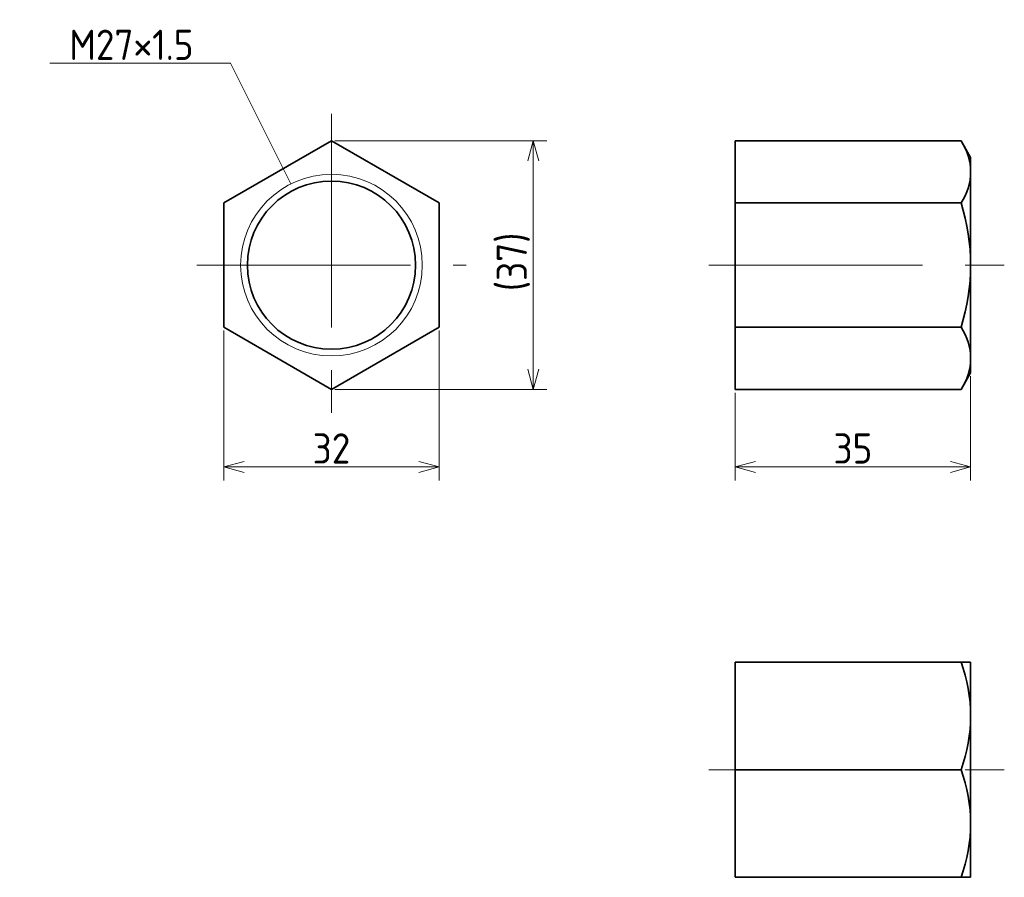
# Model space of a CAD drawing. Header units: millimetres. Extents: x 129 to 275, y 109 to 236.
import ezdxf

# ---------------------------------------------------------------- set-up
doc = ezdxf.new("R2010")
doc.units = ezdxf.units.MM
doc.header["$MEASUREMENT"] = 0
doc.linetypes.add('CENTER', pattern=[50.8, 31.75, -6.35, 6.35, -6.35])
doc.layers.get('0').update_dxf_attribs({"plot": 0})
doc.layers.add('図形', color=7, linetype='Continuous', lineweight=35)
doc.layers.add('寸法・文字', color=3, linetype='Continuous', lineweight=18)
doc.layers.get('0').off()
doc.styles.add('Dimension', font='isocp.shx', dxfattribs={"bigfont": 'bigfont.shx'})
doc.dimstyles.new('DXF用', dxfattribs={"dimtxt": 4.5, "dimasz": 3, "dimexe": 2, "dimexo": 0.5, "dimgap": 0.5, "dimtad": 1, "dimdec": 3, "dimdsep": 46, "dimtxsty": 'Dimension', "dimblk": 'OPEN30', "dimcen": 2.5, "dimclrd": 3, "dimclre": 3, "dimclrt": 3, "dimazin": 2, "dimtfac": 1, "dimtdec": 3, "dimtmove": 0, "dimatfit": 3, "dimldrblk": 'OPEN30', "dimfxl": 1, "dimlwd": 18, "dimlwe": 18, "dimarcsym": 0})

# ---------------------------------------------------------------- blocks, each defined once
blk = doc.blocks.new('_Open30')
at = {"color": 0, "linetype": 'ByBlock', "lineweight": -2}
for p, q in [((-1, 0.268), (0, 0)), ((0, 0), (-1, -0.268)), ((0, 0), (-1, 0))]:
    blk.add_line(p, q, dxfattribs=at)
blk = doc.blocks.new('*D1')
at = {"layer": 'Defpoints', "color": 0}
for p in [(159, 190.76), (191, 190.76), (191, 170)]:
    blk.add_point(p, dxfattribs=at)
at = {"layer": '寸法・文字', "color": 3, "lineweight": 18}
for p, q in [((159, 190.26), (159, 168)), ((191, 190.26), (191, 168)), ((162, 170), (188, 170))]:
    blk.add_line(p, q, dxfattribs=at)
at = {"layer": '寸法・文字', "color": 3, "lineweight": 18, "xscale": 3, "yscale": 3, "zscale": 3, "rotation": 180}
blk.add_blockref('_Open30', (159, 170), dxfattribs=at)
at = {"layer": '寸法・文字', "color": 3, "lineweight": 18, "xscale": 3, "yscale": 3, "zscale": 3}
blk.add_blockref('_Open30', (191, 170), dxfattribs=at)
at = {"layer": '寸法・文字', "color": 3, "insert": (175, 172.75), "char_height": 4.5, "attachment_point": 5, "style": 'Dimension'}
blk.add_mtext('32', dxfattribs=at)
blk = doc.blocks.new('*D2')
at = {"layer": 'Defpoints', "color": 0}
for p in [(175, 218.48), (175, 181.52), (205, 181.52)]:
    blk.add_point(p, dxfattribs=at)
at = {"layer": '寸法・文字', "color": 3, "lineweight": 18}
for p, q in [((175.5, 218.48), (207, 218.48)), ((205, 215.48), (205, 184.52)), ((175.5, 181.52), (207, 181.52))]:
    blk.add_line(p, q, dxfattribs=at)
at = {"layer": '寸法・文字', "color": 3, "lineweight": 18, "xscale": 3, "yscale": 3, "zscale": 3}
for p, rotation in [((205, 218.48), 90), ((205, 181.52), 270)]:
    blk.add_blockref('_Open30', p, dxfattribs=dict(at, rotation=rotation))
at = {"layer": '寸法・文字', "color": 3, "insert": (202.02, 200.49), "char_height": 4.5, "attachment_point": 5, "rotation": 90, "style": 'Dimension'}
blk.add_mtext('(37)', dxfattribs=at)
blk = doc.blocks.new('*D3')
at = {"layer": 'Defpoints', "color": 0}
for p in [(270, 184), (235, 181.52), (270, 170)]:
    blk.add_point(p, dxfattribs=at)
at = {"layer": '寸法・文字', "color": 3, "lineweight": 18}
for p, q in [((270, 183.5), (270, 168)), ((235, 181.02), (235, 168)), ((238, 170), (267, 170))]:
    blk.add_line(p, q, dxfattribs=at)
at = {"layer": '寸法・文字', "color": 3, "lineweight": 18, "xscale": 3, "yscale": 3, "zscale": 3, "rotation": 180}
blk.add_blockref('_Open30', (235, 170), dxfattribs=at)
at = {"layer": '寸法・文字', "color": 3, "lineweight": 18, "xscale": 3, "yscale": 3, "zscale": 3}
blk.add_blockref('_Open30', (270, 170), dxfattribs=at)
at = {"layer": '寸法・文字', "color": 3, "insert": (252.5, 172.75), "char_height": 4.5, "attachment_point": 5, "style": 'Dimension'}
blk.add_mtext('35', dxfattribs=at)

msp = doc.modelspace()

# ---------------------------------------------------------------- linework, layer by layer
at = {"layer": '図形', "color": 3, "linetype": 'CENTER', "lineweight": 18}
for p, q in [((175, 222.5), (175, 177.5)), ((155, 200), (195, 200)), ((231.1031, 200), (275, 200)), ((231.1031, 125), (275, 125))]:
    msp.add_line(p, q, dxfattribs=at)
at = {"layer": '図形'}
for p, q in [((175, 218.4752), (159, 209.2376)), ((191, 209.2376), (175, 218.4752)), ((235, 181.5248), (235, 218.4752)), ((235, 218.4752), (268.5709, 218.4752)), ((270, 216), (268.5709, 218.4752)), ((270, 184), (270, 216)), ((159, 209.2376), (159, 190.7624)), ((191, 190.7624), (191, 209.2376)), ((235, 209.2376), (268.5709, 209.2376)), ((159, 190.7624), (175, 181.5248)), ((175, 181.5248), (191, 190.7624)), ((235, 190.7624), (268.5709, 190.7624)), ((270, 184), (268.5709, 181.5248)), ((235, 181.5248), (268.5709, 181.5248)), ((235, 109), (235, 141)), ((235, 141), (270, 141)), ((270, 109), (270, 141)), ((235, 125), (268.5709, 125)), ((235, 109), (270, 109))]:
    msp.add_line(p, q, dxfattribs=at)
at = {"layer": '図形', "color": 3, "lineweight": 18}
msp.add_circle((175, 200), 13.5, dxfattribs=at)
at = {"layer": '図形'}
msp.add_circle((175, 200), 12.5, dxfattribs=at)
for centre, radius, start, end in [((261.8214, 213.8564), 8.1786, 325.615752, 34.384247), ((239.4291, 200), 30.5709, 342.412046, 17.587954), ((261.8214, 186.1436), 8.1786, 325.615753, 34.384248), ((246.8932, 133), 23.1068, 339.743842, 20.256158), ((246.8932, 117), 23.1068, 339.743844, 20.256154)]:
    msp.add_arc(centre, radius, start, end, dxfattribs=at)

# ---------------------------------------------------------------- texts
at = {"layer": '寸法・文字', "insert": (154.5, 230.5), "char_height": 4.5, "attachment_point": 9, "style": 'Dimension'}
msp.add_mtext('M27×1.5', dxfattribs=at)

# ---------------------------------------------------------------- dimensions: what is measured, and where the dimension line sits
at = {"layer": '寸法・文字'}
dim = msp.add_linear_dim(base=(205, 181.5248), p1=(175, 218.4752), p2=(175, 181.5248), angle=90, text='(<>)', dimstyle='DXF用', override={"dimdec": 1}, dxfattribs=at)
dim.commit()
dim.dimension.update_dxf_attribs({"geometry": '*D2', "text_midpoint": (205, 200.4914), "dimtype": 160})
for base, p1, p2, picture, middle in [((191, 170), (159, 190.7624), (191, 190.7624), '*D1', (175, 170)), ((270, 170), (235, 181.5248), (270, 184), '*D3', (252.5, 170))]:
    dim = msp.add_linear_dim(base=base, p1=p1, p2=p2, dimstyle='DXF用', dxfattribs=at)
    dim.commit()
    dim.dimension.update_dxf_attribs({"geometry": picture, "text_midpoint": middle, "dimtype": 160})

# ---------------------------------------------------------------- leaders
at = {"layer": '寸法・文字', "annotation_type": 0, "has_hookline": 1, "hookline_direction": 1, "text_width": 21.3364}
msp.add_leader([(168.9626, 212.0748), (160, 230), (155, 230)], dimstyle='DXF用', override={"dimgap": 0.5, "dimtad": 1}, dxfattribs=at)

doc.saveas('drawing.dxf')
